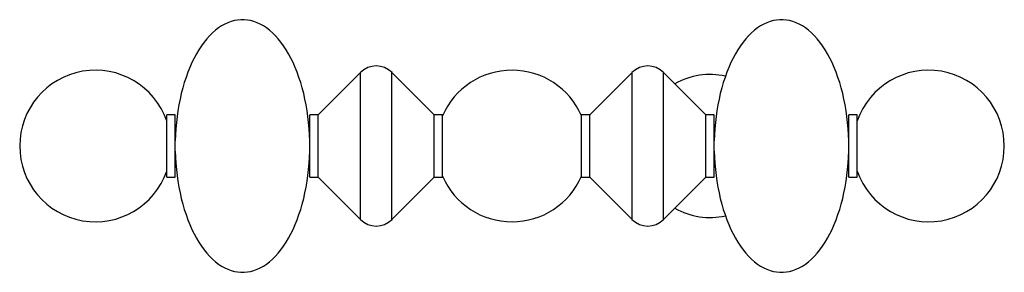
# Paper-space layout '_Inferior' of a CAD drawing. Header units: inches. Extents: x -23.1 to 23.1, y -5.9 to 5.9.
import ezdxf

# ---------------------------------------------------------------- set-up
doc = ezdxf.new("R2010")
doc.units = ezdxf.units.IN
doc.header["$MEASUREMENT"] = 0

psp = doc.layouts.new('_Inferior')

# ---------------------------------------------------------------- linework, layer by layer
at = {"color": 7, "linetype": 'Continuous', "lineweight": 25}
for p, q in [((-7.098, 3.434), (-9.075, 1.457)), ((-7.098, -3.434), (-7.098, 3.434)), ((-3.642, 1.457), (-5.619, 3.434)), ((-5.619, -3.434), (-5.619, 3.434)), ((5.619, 3.434), (3.642, 1.457)), ((5.619, -3.434), (5.619, 3.434)), ((9.075, 1.457), (7.098, 3.434)), ((7.098, -3.434), (7.098, 3.434)), ((-15.773, 1.457), (-16.166, 1.457)), ((-16.166, -1.457), (-16.166, 1.457)), ((-15.773, -1.457), (-15.773, 1.457)), ((-9.075, 1.457), (-9.469, 1.457)), ((-9.469, -1.457), (-9.469, 1.457)), ((-9.075, -1.457), (-9.075, 1.457)), ((-3.248, 1.457), (-3.642, 1.457)), ((-3.642, -1.457), (-3.642, 1.457)), ((-3.248, -1.457), (-3.248, 1.457)), ((3.642, 1.457), (3.248, 1.457)), ((3.248, -1.457), (3.248, 1.457)), ((3.642, -1.457), (3.642, 1.457)), ((9.469, 1.457), (9.075, 1.457)), ((9.075, -1.457), (9.075, 1.457)), ((9.469, -1.457), (9.469, 1.457)), ((16.166, 1.457), (15.773, 1.457)), ((15.773, -1.457), (15.773, 1.457)), ((16.166, -1.457), (16.166, 1.457)), ((-15.765, 0.236), (-15.773, 0.236)), ((-15.765, -0.236), (-15.765, 0.236)), ((-9.476, 0.413), (-9.469, 0.417)), ((-9.469, 0.236), (-9.471, 0.236)), ((-9.471, -0.236), (-9.471, 0.236)), ((9.471, 0.236), (9.469, 0.236)), ((9.471, -0.236), (9.471, 0.236)), ((15.773, 0.236), (15.765, 0.236)), ((15.765, -0.236), (15.765, 0.236)), ((-15.773, -0.236), (-15.765, -0.236)), ((-9.469, -0.417), (-9.476, -0.413)), ((-9.471, -0.236), (-9.469, -0.236)), ((9.469, -0.236), (9.471, -0.236)), ((15.765, -0.236), (15.773, -0.236)), ((-16.166, -1.457), (-15.773, -1.457)), ((-9.469, -1.457), (-9.075, -1.457)), ((-9.075, -1.457), (-7.098, -3.434)), ((-5.619, -3.434), (-3.642, -1.457)), ((-3.642, -1.457), (-3.248, -1.457)), ((3.248, -1.457), (3.642, -1.457)), ((3.642, -1.457), (5.619, -3.434)), ((7.098, -3.434), (9.075, -1.457)), ((9.075, -1.457), (9.469, -1.457)), ((15.773, -1.457), (16.166, -1.457))]:
    psp.add_line(p, q, dxfattribs=at)
at = {"color": 7, "linetype": 'Continuous', "lineweight": 25, "flags": 128}
for points in [[(-9.471, 0.236), (-9.481, 0.523), (-9.498, 0.808), (-9.523, 1.091), (-9.555, 1.372), (-9.594, 1.649), (-9.64, 1.923), (-9.693, 2.191), (-9.754, 2.455), (-9.821, 2.713), (-9.894, 2.965), (-9.974, 3.209), (-10.061, 3.447), (-10.153, 3.675), (-10.251, 3.896), (-10.355, 4.107), (-10.464, 4.308), (-10.578, 4.499), (-10.697, 4.68), (-10.82, 4.849), (-10.948, 5.007), (-11.08, 5.153), (-11.215, 5.287), (-11.354, 5.409), (-11.495, 5.518), (-11.64, 5.613), (-11.786, 5.696), (-11.935, 5.765), (-12.085, 5.82), (-12.236, 5.862), (-12.389, 5.89), (-12.542, 5.904), (-12.695, 5.904), (-12.847, 5.89), (-13, 5.862), (-13.151, 5.82), (-13.301, 5.765), (-13.45, 5.696), (-13.597, 5.613), (-13.741, 5.518), (-13.882, 5.409), (-14.021, 5.287), (-14.156, 5.153), (-14.288, 5.007), (-14.416, 4.849), (-14.539, 4.68), (-14.658, 4.499), (-14.772, 4.308), (-14.882, 4.107), (-14.985, 3.896), (-15.083, 3.675), (-15.176, 3.447), (-15.262, 3.209), (-15.342, 2.965), (-15.416, 2.713), (-15.483, 2.455), (-15.543, 2.191), (-15.596, 1.923), (-15.642, 1.649), (-15.682, 1.372), (-15.714, 1.091), (-15.738, 0.808), (-15.755, 0.523), (-15.765, 0.236)], [(15.765, 0.236), (15.755, 0.523), (15.738, 0.808), (15.714, 1.091), (15.682, 1.372), (15.642, 1.649), (15.596, 1.923), (15.543, 2.191), (15.483, 2.455), (15.416, 2.713), (15.342, 2.965), (15.262, 3.209), (15.176, 3.447), (15.083, 3.675), (14.985, 3.896), (14.882, 4.107), (14.772, 4.308), (14.658, 4.499), (14.539, 4.68), (14.416, 4.849), (14.288, 5.007), (14.156, 5.153), (14.021, 5.287), (13.882, 5.409), (13.741, 5.518), (13.597, 5.613), (13.45, 5.696), (13.301, 5.765), (13.151, 5.82), (13, 5.862), (12.847, 5.89), (12.695, 5.904), (12.542, 5.904), (12.389, 5.89), (12.236, 5.862), (12.085, 5.82), (11.935, 5.765), (11.786, 5.696), (11.64, 5.613), (11.495, 5.518), (11.354, 5.409), (11.215, 5.287), (11.08, 5.153), (10.948, 5.007), (10.82, 4.849), (10.697, 4.68), (10.578, 4.499), (10.464, 4.308), (10.355, 4.107), (10.251, 3.896), (10.153, 3.675), (10.061, 3.447), (9.974, 3.209), (9.894, 2.965), (9.821, 2.713), (9.754, 2.455), (9.693, 2.191), (9.64, 1.923), (9.594, 1.649), (9.555, 1.372), (9.523, 1.091), (9.498, 0.808), (9.481, 0.523), (9.471, 0.236)], [(-15.765, -0.236), (-15.755, -0.523), (-15.738, -0.808), (-15.714, -1.091), (-15.682, -1.372), (-15.642, -1.649), (-15.596, -1.923), (-15.543, -2.191), (-15.483, -2.455), (-15.416, -2.713), (-15.342, -2.965), (-15.262, -3.209), (-15.176, -3.447), (-15.083, -3.675), (-14.985, -3.896), (-14.882, -4.107), (-14.772, -4.308), (-14.658, -4.499), (-14.539, -4.68), (-14.416, -4.849), (-14.288, -5.007), (-14.156, -5.153), (-14.021, -5.287), (-13.882, -5.409), (-13.741, -5.518), (-13.597, -5.613), (-13.45, -5.696), (-13.301, -5.765), (-13.151, -5.82), (-13, -5.862), (-12.847, -5.89), (-12.695, -5.904), (-12.542, -5.904), (-12.389, -5.89), (-12.236, -5.862), (-12.085, -5.82), (-11.935, -5.765), (-11.786, -5.696), (-11.64, -5.613), (-11.495, -5.518), (-11.354, -5.409), (-11.215, -5.287), (-11.08, -5.153), (-10.948, -5.007), (-10.82, -4.849), (-10.697, -4.68), (-10.578, -4.499), (-10.464, -4.308), (-10.355, -4.107), (-10.251, -3.896), (-10.153, -3.675), (-10.061, -3.447), (-9.974, -3.209), (-9.894, -2.965), (-9.821, -2.713), (-9.754, -2.455), (-9.693, -2.191), (-9.64, -1.923), (-9.594, -1.649), (-9.555, -1.372), (-9.523, -1.091), (-9.498, -0.808), (-9.481, -0.523), (-9.471, -0.236)], [(9.471, -0.236), (9.481, -0.523), (9.498, -0.808), (9.523, -1.091), (9.555, -1.372), (9.594, -1.649), (9.64, -1.923), (9.693, -2.191), (9.754, -2.455), (9.821, -2.713), (9.894, -2.965), (9.974, -3.209), (10.061, -3.447), (10.153, -3.675), (10.251, -3.896), (10.355, -4.107), (10.464, -4.308), (10.578, -4.499), (10.697, -4.68), (10.82, -4.849), (10.948, -5.007), (11.08, -5.153), (11.215, -5.287), (11.354, -5.409), (11.495, -5.518), (11.64, -5.613), (11.786, -5.696), (11.935, -5.765), (12.085, -5.82), (12.236, -5.862), (12.389, -5.89), (12.542, -5.904), (12.695, -5.904), (12.847, -5.89), (13, -5.862), (13.151, -5.82), (13.301, -5.765), (13.45, -5.696), (13.597, -5.613), (13.741, -5.518), (13.882, -5.409), (14.021, -5.287), (14.156, -5.153), (14.288, -5.007), (14.416, -4.849), (14.539, -4.68), (14.658, -4.499), (14.772, -4.308), (14.882, -4.107), (14.985, -3.896), (15.083, -3.675), (15.176, -3.447), (15.262, -3.209), (15.342, -2.965), (15.416, -2.713), (15.483, -2.455), (15.543, -2.191), (15.596, -1.923), (15.642, -1.649), (15.682, -1.372), (15.714, -1.091), (15.738, -0.808), (15.755, -0.523), (15.765, -0.236)]]:
    psp.add_lwpolyline(points, dxfattribs=at)
at = {"color": 7, "linetype": 'Continuous', "lineweight": 25}
for centre, radius, start, end in [((-6.358, 2.695), 1.046, 45, 135), ((6.358, 2.695), 1.046, 45, 135), ((-19.507, 0), 3.543, 19.4712, 340.5288), ((0, 0), 3.543, 23.5565, 156.4435), ((9.272, 0), 3.345, 77.5283, 119.5545), ((19.507, 0), 3.543, 199.4712, 160.5288), ((0, 0), 3.543, 203.5565, 336.4435), ((9.272, 0), 3.345, 240.4455, 282.4717), ((-6.358, -2.695), 1.046, 225, 315), ((6.358, -2.695), 1.046, 225, 315)]:
    psp.add_arc(centre, radius, start, end, dxfattribs=at)

doc.saveas('drawing.dxf')
